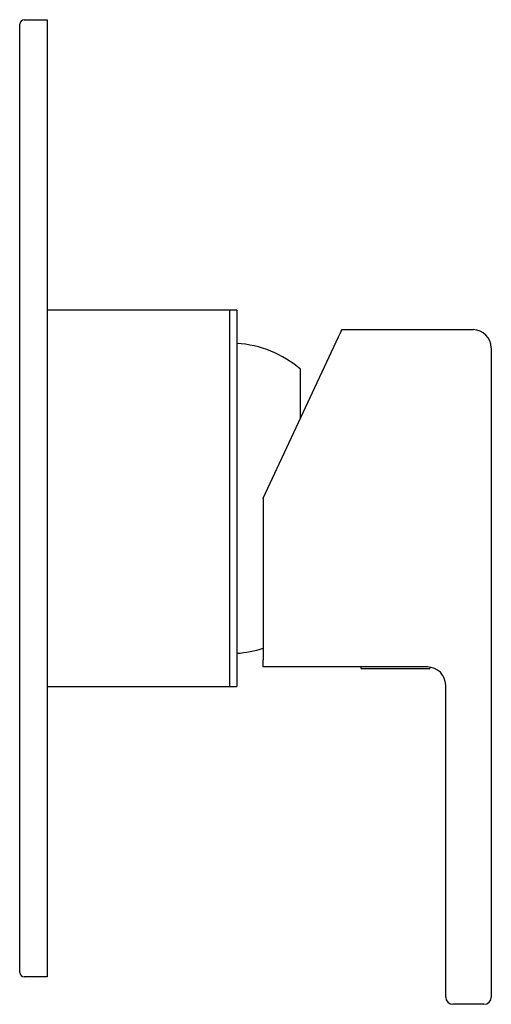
# Model space of a CAD drawing. Header units: millimetres. Extents: x 3923.113 to 3923.165, y 1824.288 to 1824.396.
import ezdxf

# ---------------------------------------------------------------- set-up
doc = ezdxf.new("R2010")
doc.units = ezdxf.units.MM
doc.layers.add('SANINDUSA', color=3, linetype='Continuous')

msp = doc.modelspace()

# ---------------------------------------------------------------- linework, layer by layer
at = {"layer": 'SANINDUSA'}
for p, q in [((3923.113990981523, 1824.395864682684), (3923.116490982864, 1824.395864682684)), ((3923.116490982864, 1824.395864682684), (3923.116490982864, 1824.394864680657)), ((3923.113490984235, 1824.394864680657), (3923.113490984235, 1824.395364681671)), ((3923.113490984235, 1824.291864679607), (3923.113490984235, 1824.394864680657)), ((3923.116490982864, 1824.394864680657), (3923.116490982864, 1824.291864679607)), ((3923.136490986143, 1824.364014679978), (3923.116490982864, 1824.364014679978)), ((3923.137290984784, 1824.364014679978), (3923.136490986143, 1824.364014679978)), ((3923.136490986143, 1824.364014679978), (3923.136490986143, 1824.322714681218)), ((3923.137290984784, 1824.364014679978), (3923.137290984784, 1824.322714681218)), ((3923.14019098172, 1824.343364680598), (3923.148444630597, 1824.361064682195)), ((3923.148817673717, 1824.361864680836), (3923.163190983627, 1824.361864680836)), ((3923.16519098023, 1824.359864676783), (3923.16519098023, 1824.290864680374)), ((3923.144290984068, 1824.352157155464), (3923.144290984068, 1824.357514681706)), ((3923.14019098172, 1824.343364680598), (3923.14019098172, 1824.325664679)), ((3923.14019098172, 1824.324864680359), (3923.14019098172, 1824.325664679)), ((3923.158190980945, 1824.324864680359), (3923.14019098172, 1824.324864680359)), ((3923.150890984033, 1824.324864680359), (3923.150890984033, 1824.324764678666)), ((3923.158390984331, 1824.324664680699), (3923.150990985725, 1824.324664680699)), ((3923.158490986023, 1824.324764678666), (3923.158490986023, 1824.324842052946)), ((3923.116490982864, 1824.322714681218), (3923.136490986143, 1824.322714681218)), ((3923.136490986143, 1824.322714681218), (3923.137290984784, 1824.322714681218)), ((3923.160190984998, 1824.290864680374), (3923.160190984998, 1824.322864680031)), ((3923.113490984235, 1824.291364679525), (3923.113490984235, 1824.291864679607)), ((3923.116490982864, 1824.291864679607), (3923.116490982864, 1824.290864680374)), ((3923.116490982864, 1824.290864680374), (3923.113990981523, 1824.290864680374)), ((3923.160190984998, 1824.288664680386), (3923.160190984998, 1824.290864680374)), ((3923.16519098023, 1824.290864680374), (3923.16519098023, 1824.288664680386)), ((3923.164390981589, 1824.287864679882), (3923.160990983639, 1824.287864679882))]:
    msp.add_line(p, q, dxfattribs=at)
at = {"layer": 'SANINDUSA', "flags": 128}
msp.add_lwpolyline([(3923.148444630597, 1824.361064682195), (3923.148517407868, 1824.361220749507), (3923.148587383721, 1824.361370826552), (3923.148651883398, 1824.36150913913), (3923.148708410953, 1824.361630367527), (3923.148754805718, 1824.36172985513), (3923.148789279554, 1824.361803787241), (3923.148810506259, 1824.361849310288), (3923.148817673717, 1824.361864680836)], dxfattribs=at)
at = {"layer": 'SANINDUSA'}
for centre, radius, start, end in [((3923.11399098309, 1824.395364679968), 0.0005000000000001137, 90, 180), ((3923.16319098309, 1824.359864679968), 0.002000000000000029, 0, 90), ((3923.13649617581, 1824.348391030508), 0.0120000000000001, 49.4910159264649, 86.20229461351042), ((3923.13649617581, 1824.338338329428), 0.01200000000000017, 273.7977053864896, 287.9327567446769), ((3923.15099098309, 1824.324764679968), 0.0001000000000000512, 180, 270), ((3923.15819098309, 1824.322864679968), 0.002000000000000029, 0, 90), ((3923.15839098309, 1824.324764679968), 0.0001000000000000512, 270, 0), ((3923.11399098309, 1824.291364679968), 0.0005000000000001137, 180, 270), ((3923.16099098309, 1824.288664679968), 0.000799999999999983, 180, 270), ((3923.16439098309, 1824.288664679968), 0.000799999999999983, 270, 0)]:
    msp.add_arc(centre, radius, start, end, dxfattribs=at)

doc.saveas('drawing.dxf')
